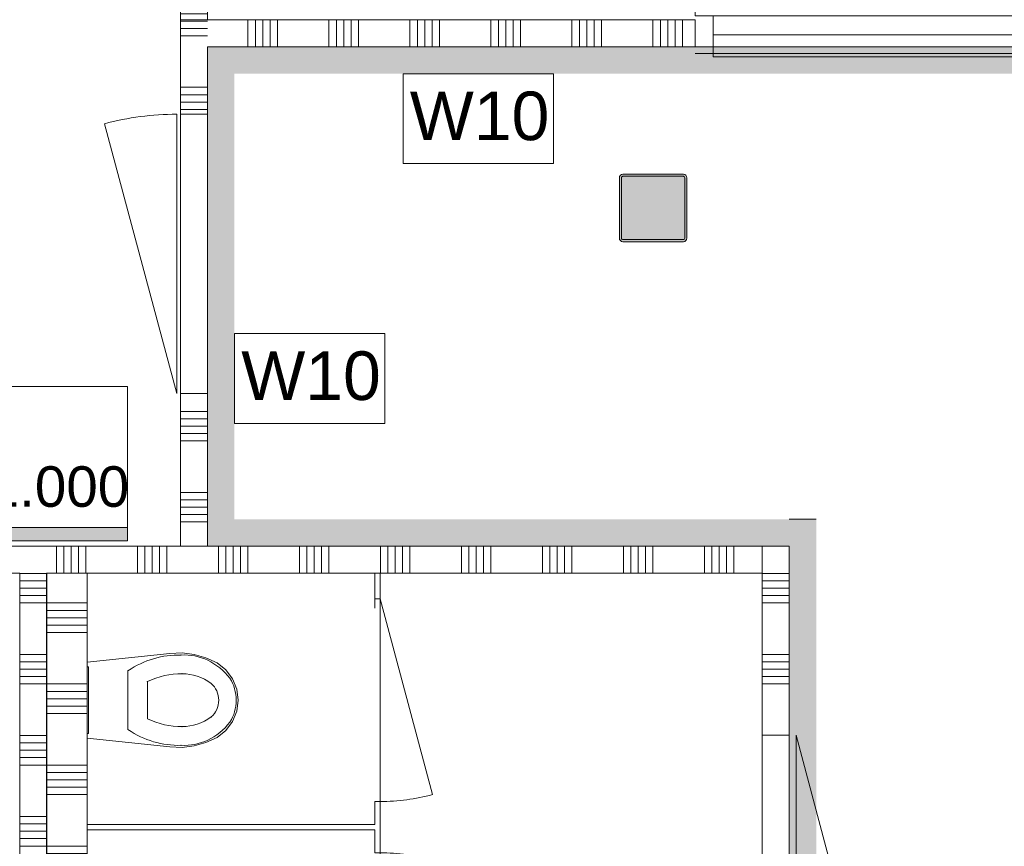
# Model space of a CAD drawing. Header units: millimetres. Extents: x -409 to 257590, y -7786 to 67330.
# Tile 128 of 210: x 6354 to 10001, y 53399 to 56460. Entities that reach past the tile are written whole.
import ezdxf

# ---------------------------------------------------------------- set-up
doc = ezdxf.new("R2010")
doc.units = ezdxf.units.MM
doc.header["$MEASUREMENT"] = 0
for name, color, linetype in [('42 Binnenwandafw', 7, 'Continuous'), ('42 Binnenwandafw Doorsnede-arcering', 7, 'Continuous'), ('Info Wandafwerking aanduiding', 7, 'Continuous'), ('Info Wandafwerking aanduiding Doorsnede-arcering', 7, 'Continuous'), ('New_# trashcan Laagscheidingslijnen', 7, 'Continuous'), ('New_22 NC Binnenwanden', 7, 'Continuous'), ('New_22 NC Binnenwanden Deuren', 7, 'Continuous'), ('New_22 NC Binnenwanden Doorsnede-arcering', 7, 'Continuous'), ('New_22 NC Binnenwanden Laagscheidingslijnen', 7, 'Continuous'), ('New_22 NC Binnenwanden Ramen', 7, 'Continuous'), ('New_72 Vaste Inrichting', 7, 'Continuous'), ('New_72 Vaste Inrichting Deuren', 7, 'Continuous'), ('New_74 Sanitair', 7, 'Continuous'), ('New_Z Ruimtefuncties Zone omranding', 7, 'Continuous'), ('S-COLS-____-OTLN.RVT S', 7, 'Continuous'), ('S-COLS-____-OTLN.RVT S 2D arcering', 7, 'Continuous')]:
    doc.layers.add(name, color=color, linetype=linetype)
doc.styles.add('GENERATED_STYLE_1', font='txt')

# ---------------------------------------------------------------- blocks, each defined once
blk = doc.blocks.new('*X186')
at = {"layer": 'New_22 NC Binnenwanden Doorsnede-arcering', "color": 254, "linetype": 'Continuous', "lineweight": 0, "true_color": 0xe9ebeb}
for p, q in [((6790.3, 54410), (6790.3, 54510)), ((6817.7, 54410), (6817.7, 54510)), ((6845.1, 54410), (6845.1, 54510)), ((6872.6, 54410), (6872.6, 54510)), ((6900, 54410), (6900, 54510)), ((7090.3, 54410), (7090.3, 54510)), ((7117.7, 54410), (7117.7, 54510)), ((7145.1, 54410), (7145.1, 54510)), ((7172.6, 54410), (7172.6, 54510)), ((7200, 54410), (7200, 54510)), ((7390.3, 54410), (7390.3, 54510)), ((7417.7, 54410), (7417.7, 54510)), ((7445.1, 54410), (7445.1, 54510)), ((7472.6, 54410), (7472.6, 54510)), ((7500, 54410), (7500, 54510)), ((7690.3, 54410), (7690.3, 54510)), ((7717.7, 54410), (7717.7, 54510)), ((7745.1, 54410), (7745.1, 54510)), ((7772.6, 54410), (7772.6, 54510)), ((7800, 54410), (7800, 54510)), ((7990.3, 54410), (7990.3, 54510)), ((8017.7, 54410), (8017.7, 54510)), ((8045.1, 54410), (8045.1, 54510)), ((8072.6, 54410), (8072.6, 54510)), ((8100, 54410), (8100, 54510)), ((8290.3, 54410), (8290.3, 54510)), ((8317.7, 54410), (8317.7, 54510)), ((8345.1, 54410), (8345.1, 54510)), ((8372.6, 54410), (8372.6, 54510)), ((8400, 54410), (8400, 54510)), ((8590.3, 54410), (8590.3, 54510)), ((8617.7, 54410), (8617.7, 54510)), ((8645.1, 54410), (8645.1, 54510)), ((8672.6, 54410), (8672.6, 54510)), ((8700, 54410), (8700, 54510)), ((8890.3, 54410), (8890.3, 54510)), ((8917.7, 54410), (8917.7, 54510)), ((8945.1, 54410), (8945.1, 54510)), ((8972.6, 54410), (8972.6, 54510)), ((9000, 54410), (9000, 54510))]:
    blk.add_line(p, q, dxfattribs=at)
blk = doc.blocks.new('*X188')
at = {"layer": 'New_22 NC Binnenwanden Doorsnede-arcering', "color": 254, "linetype": 'Continuous', "lineweight": 0, "true_color": 0xe9ebeb}
for p, q in [((6490.3, 54410), (6490.3, 54510)), ((6517.7, 54410), (6517.7, 54510)), ((6545.1, 54410), (6545.1, 54510)), ((6572.6, 54410), (6572.6, 54510)), ((6600, 54410), (6600, 54510))]:
    blk.add_line(p, q, dxfattribs=at)
blk = doc.blocks.new('Wall_30_2', base_point=(-0.2, 54410))
at = {"layer": 'New_22 NC Binnenwanden', "color": 8, "linetype": 'Continuous', "lineweight": 0, "true_color": 0x778488, "flags": 128}
for points in [[(6354.8, 54510), (-0.2, 54510)], [(9104.8, 54510), (6604.8, 54510)], [(-0.2, 54410), (6354.8, 54410)], [(6604.8, 54410), (9104.8, 54410)]]:
    blk.add_lwpolyline(points, dxfattribs=at)
at = {"layer": 'New_22 NC Binnenwanden Laagscheidingslijnen', "color": 8, "linetype": 'Continuous', "lineweight": 0, "true_color": 0x778488}
for p, q in [((6604.8, 54510), (6454.8, 54510)), ((9104.8, 54410), (9104.8, 54510)), ((6454.8, 54410), (6604.8, 54410))]:
    blk.add_line(p, q, dxfattribs=at)
at = {"layer": 'New_22 NC Binnenwanden', "color": 8, "lineweight": 0, "true_color": 0x778488}
for name in ['*X188', '*X186']:
    blk.add_blockref(name, (0, 0), dxfattribs=at)
blk = doc.blocks.new('*X191')
at = {"layer": 'New_22 NC Binnenwanden Doorsnede-arcering', "color": 254, "linetype": 'Continuous', "lineweight": 0, "true_color": 0xe9ebeb}
for p, q in [((6354.8, 54409.7), (6419.5, 54409.7)), ((6354.8, 54382.3), (6419.5, 54382.3)), ((6419.5, 54409.7), (6454.8, 54409.7)), ((6419.5, 54382.3), (6454.8, 54382.3)), ((6354.8, 54354.9), (6419.5, 54354.9)), ((6419.5, 54354.9), (6454.8, 54354.9)), ((6354.8, 54327.4), (6419.5, 54327.4)), ((6419.5, 54327.4), (6454.8, 54327.4)), ((6354.8, 54300), (6419.5, 54300)), ((6419.5, 54300), (6454.8, 54300)), ((6354.8, 54109.7), (6419.5, 54109.7)), ((6354.8, 54082.3), (6419.5, 54082.3)), ((6419.5, 54109.7), (6454.8, 54109.7)), ((6419.5, 54082.3), (6454.8, 54082.3)), ((6354.8, 54054.9), (6419.5, 54054.9)), ((6419.5, 54054.9), (6454.8, 54054.9)), ((6354.8, 54027.4), (6419.5, 54027.4)), ((6419.5, 54027.4), (6454.8, 54027.4)), ((6354.8, 54000), (6419.5, 54000)), ((6419.5, 54000), (6454.8, 54000)), ((6354.8, 53809.7), (6419.5, 53809.7)), ((6419.5, 53809.7), (6454.8, 53809.7)), ((6354.8, 53782.3), (6419.5, 53782.3)), ((6354.8, 53754.9), (6419.5, 53754.9)), ((6419.5, 53782.3), (6454.8, 53782.3)), ((6419.5, 53754.9), (6454.8, 53754.9)), ((6354.8, 53727.4), (6419.5, 53727.4)), ((6419.5, 53727.4), (6454.8, 53727.4)), ((6354.8, 53700), (6419.5, 53700)), ((6419.5, 53700), (6454.8, 53700)), ((6354.8, 53509.7), (6419.5, 53509.7)), ((6419.5, 53509.7), (6454.8, 53509.7)), ((6354.8, 53482.3), (6419.5, 53482.3)), ((6419.5, 53482.3), (6454.8, 53482.3)), ((6354.8, 53454.9), (6419.5, 53454.9)), ((6354.8, 53427.4), (6419.5, 53427.4)), ((6419.5, 53454.9), (6454.8, 53454.9)), ((6419.5, 53427.4), (6454.8, 53427.4)), ((6354.8, 53400), (6419.5, 53400)), ((6419.5, 53400), (6454.8, 53400)), ((6354.8, 53209.7), (6419.5, 53209.7)), ((6419.5, 53209.7), (6454.8, 53209.7)), ((6354.8, 53182.3), (6419.5, 53182.3)), ((6419.5, 53182.3), (6454.8, 53182.3)), ((6354.8, 53154.9), (6419.5, 53154.9)), ((6419.5, 53154.9), (6454.8, 53154.9)), ((6354.8, 53127.4), (6419.5, 53127.4)), ((6354.8, 53100), (6419.5, 53100)), ((6419.5, 53127.4), (6454.8, 53127.4)), ((6419.5, 53100), (6454.8, 53100)), ((6354.8, 52909.7), (6419.5, 52909.7)), ((6354.8, 52882.3), (6419.5, 52882.3)), ((6419.5, 52909.7), (6454.8, 52909.7)), ((6419.5, 52882.3), (6454.8, 52882.3)), ((6354.8, 52854.9), (6419.5, 52854.9)), ((6419.5, 52854.9), (6454.8, 52854.9)), ((6354.8, 52827.4), (6419.5, 52827.4)), ((6419.5, 52827.4), (6454.8, 52827.4)), ((6354.8, 52800), (6419.5, 52800)), ((6419.5, 52800), (6454.8, 52800)), ((6354.8, 52609.7), (6419.5, 52609.7)), ((6419.5, 52609.7), (6454.8, 52609.7)), ((6354.8, 52582.3), (6419.5, 52582.3)), ((6354.8, 52554.9), (6419.5, 52554.9)), ((6419.5, 52582.3), (6454.8, 52582.3)), ((6419.5, 52554.9), (6454.8, 52554.9)), ((6354.8, 52527.4), (6419.5, 52527.4)), ((6419.5, 52527.4), (6454.8, 52527.4)), ((6354.8, 52500), (6419.5, 52500)), ((6419.5, 52500), (6454.8, 52500)), ((6354.8, 52309.7), (6419.5, 52309.7)), ((6419.5, 52309.7), (6454.8, 52309.7)), ((6354.8, 52282.3), (6419.5, 52282.3)), ((6419.5, 52282.3), (6454.8, 52282.3)), ((6354.8, 52254.9), (6419.5, 52254.9)), ((6354.8, 52227.4), (6419.5, 52227.4)), ((6419.5, 52254.9), (6454.8, 52254.9)), ((6419.5, 52227.4), (6454.8, 52227.4)), ((6354.8, 52200), (6419.5, 52200)), ((6419.5, 52200), (6454.8, 52200)), ((6354.8, 52009.7), (6419.5, 52009.7)), ((6419.5, 52009.7), (6454.8, 52009.7)), ((6354.8, 51982.3), (6419.5, 51982.3)), ((6419.5, 51982.3), (6454.8, 51982.3)), ((6354.8, 51954.9), (6419.5, 51954.9)), ((6419.5, 51954.9), (6454.8, 51954.9)), ((6354.8, 51927.4), (6419.5, 51927.4)), ((6354.8, 51900), (6419.5, 51900)), ((6419.5, 51927.4), (6454.8, 51927.4)), ((6419.5, 51900), (6454.8, 51900)), ((6354.8, 51709.7), (6419.5, 51709.7)), ((6354.8, 51682.3), (6419.5, 51682.3)), ((6419.5, 51709.7), (6454.8, 51709.7)), ((6419.5, 51682.3), (6454.8, 51682.3)), ((6354.8, 51654.9), (6419.5, 51654.9)), ((6419.5, 51654.9), (6454.8, 51654.9)), ((6354.8, 51627.4), (6419.5, 51627.4)), ((6419.5, 51627.4), (6454.8, 51627.4)), ((6354.8, 51600), (6419.5, 51600)), ((6419.5, 51600), (6454.8, 51600)), ((6354.8, 51409.7), (6419.5, 51409.7)), ((6419.5, 51409.7), (6454.8, 51409.7)), ((6354.8, 51382.3), (6419.5, 51382.3)), ((6354.8, 51354.9), (6419.5, 51354.9)), ((6419.5, 51382.3), (6454.8, 51382.3)), ((6419.5, 51354.9), (6454.8, 51354.9)), ((6354.8, 51327.4), (6419.5, 51327.4)), ((6419.5, 51327.4), (6454.8, 51327.4)), ((6354.8, 51300), (6419.5, 51300)), ((6419.5, 51300), (6454.8, 51300)), ((6354.8, 51109.7), (6419.5, 51109.7)), ((6419.5, 51109.7), (6454.8, 51109.7)), ((6354.8, 51082.3), (6419.5, 51082.3)), ((6354.8, 51054.9), (6419.5, 51054.9)), ((6419.5, 51082.3), (6454.8, 51082.3)), ((6419.5, 51054.9), (6454.8, 51054.9)), ((6354.8, 51027.4), (6419.5, 51027.4)), ((6419.5, 51027.4), (6454.8, 51027.4)), ((6354.8, 51000), (6419.5, 51000)), ((6419.5, 51000), (6454.8, 51000)), ((6354.8, 50809.7), (6419.5, 50809.7)), ((6419.5, 50809.7), (6454.8, 50809.7)), ((6354.8, 50782.3), (6419.5, 50782.3)), ((6419.5, 50782.3), (6454.8, 50782.3)), ((6354.8, 50754.9), (6419.5, 50754.9)), ((6354.8, 50727.4), (6419.5, 50727.4)), ((6419.5, 50754.9), (6454.8, 50754.9)), ((6419.5, 50727.4), (6454.8, 50727.4)), ((6354.8, 50700), (6419.5, 50700)), ((6419.5, 50700), (6454.8, 50700))]:
    blk.add_line(p, q, dxfattribs=at)
blk = doc.blocks.new('Wall_31_2', base_point=(6454.8, 50550))
at = {"layer": 'New_22 NC Binnenwanden', "color": 8, "linetype": 'Continuous', "lineweight": 0, "true_color": 0x778488, "flags": 128}
for points in [[(6454.8, 54510), (6354.8, 54510)], [(6354.8, 54410), (6354.8, 50550)], [(6454.8, 50650), (6454.8, 54410)], [(6354.8, 50550), (6454.8, 50550)]]:
    blk.add_lwpolyline(points, dxfattribs=at)
at = {"layer": 'New_22 NC Binnenwanden', "color": 8, "lineweight": 0, "true_color": 0x778488}
blk.add_blockref('*X191', (0, 0), dxfattribs=at)
blk = doc.blocks.new('*X195')
at = {"layer": 'New_22 NC Binnenwanden Doorsnede-arcering', "color": 254, "linetype": 'Continuous', "lineweight": 0, "true_color": 0xe9ebeb}
for p, q in [((9104.8, 52609.7), (9204.8, 52609.7)), ((9104.8, 52582.3), (9204.8, 52582.3)), ((9104.8, 52554.9), (9204.8, 52554.9)), ((9104.8, 52527.4), (9204.8, 52527.4)), ((9104.8, 52500), (9204.8, 52500)), ((9104.8, 52309.7), (9204.8, 52309.7)), ((9104.8, 52282.3), (9204.8, 52282.3)), ((9104.8, 52254.9), (9204.8, 52254.9)), ((9104.8, 52227.4), (9204.8, 52227.4)), ((9104.8, 52200), (9204.8, 52200)), ((9104.8, 52009.7), (9204.8, 52009.7)), ((9104.8, 51982.3), (9204.8, 51982.3)), ((9104.8, 51954.9), (9204.8, 51954.9)), ((9104.8, 51927.4), (9204.8, 51927.4)), ((9104.8, 51900), (9204.8, 51900)), ((9104.8, 51709.7), (9204.8, 51709.7)), ((9104.8, 51682.3), (9204.8, 51682.3)), ((9104.8, 51654.9), (9204.8, 51654.9)), ((9104.8, 51627.4), (9204.8, 51627.4)), ((9104.8, 51600), (9204.8, 51600)), ((9104.8, 51409.7), (9204.8, 51409.7)), ((9104.8, 51382.3), (9204.8, 51382.3)), ((9104.8, 51354.9), (9204.8, 51354.9)), ((9104.8, 51327.4), (9204.8, 51327.4)), ((9104.8, 51300), (9204.8, 51300)), ((9104.8, 51109.7), (9204.8, 51109.7)), ((9104.8, 51082.3), (9204.8, 51082.3)), ((9104.8, 51054.9), (9204.8, 51054.9)), ((9104.8, 51027.4), (9204.8, 51027.4)), ((9104.8, 51000), (9204.8, 51000)), ((9104.8, 50809.7), (9204.8, 50809.7)), ((9104.8, 50782.3), (9204.8, 50782.3)), ((9104.8, 50754.9), (9204.8, 50754.9)), ((9104.8, 50727.4), (9204.8, 50727.4)), ((9104.8, 50700), (9204.8, 50700))]:
    blk.add_line(p, q, dxfattribs=at)
blk = doc.blocks.new('*X196')
at = {"layer": 'New_22 NC Binnenwanden Doorsnede-arcering', "color": 254, "linetype": 'Continuous', "lineweight": 0, "true_color": 0xe9ebeb}
for p, q in [((9104.8, 54409.7), (9204.8, 54409.7)), ((9104.8, 54382.3), (9204.8, 54382.3)), ((9104.8, 54354.9), (9204.8, 54354.9)), ((9104.8, 54327.4), (9204.8, 54327.4)), ((9104.8, 54300), (9204.8, 54300)), ((9104.8, 54109.7), (9204.8, 54109.7)), ((9104.8, 54082.3), (9204.8, 54082.3)), ((9104.8, 54054.9), (9204.8, 54054.9)), ((9104.8, 54027.4), (9204.8, 54027.4)), ((9104.8, 54000), (9204.8, 54000))]:
    blk.add_line(p, q, dxfattribs=at)
blk = doc.blocks.new('D1 22_4')
at = {"layer": 'New_22 NC Binnenwanden Deuren', "color": 1, "linetype": 'Continuous', "lineweight": 0}
for q in [(-481.8, 267.6), (-517, 0)]:
    blk.add_line((517, 0), q, dxfattribs=at)
at = {"layer": 'New_22 NC Binnenwanden Deuren', "color": 7, "linetype": 'Continuous', "lineweight": 0}
for p, q in [((-517, -25), (-517, -125)), ((-517, -25), (-517, -125)), ((517, -25), (517, -125)), ((517, -25), (517, -125))]:
    blk.add_line(p, q, dxfattribs=at)
at = {"layer": 'New_22 NC Binnenwanden Deuren', "color": 1, "linetype": 'Continuous', "lineweight": 0}
blk.add_arc((517, 0), 1034, 165, 180, dxfattribs=at)
blk = doc.blocks.new('Wall_32_2', base_point=(9104.8, 54410))
at = {"layer": 'New_22 NC Binnenwanden', "color": 8, "linetype": 'Continuous', "lineweight": 0, "true_color": 0x778488}
for p, q in [((9204.8, 53810), (9104.8, 53810)), ((9204.8, 52776), (9104.8, 52776))]:
    blk.add_line(p, q, dxfattribs=at)
at = {"layer": 'New_22 NC Binnenwanden', "color": 8, "linetype": 'Continuous', "lineweight": 0, "true_color": 0x778488, "flags": 128}
for points in [[(9204.8, 54510), (9104.8, 54510)], [(9204.8, 53810), (9204.8, 54510)], [(9104.8, 54410), (9104.8, 53810)], [(9104.8, 52776), (9104.8, 50650)], [(9204.8, 50550), (9204.8, 52776)], [(9204.8, 50550), (9104.8, 50550)]]:
    blk.add_lwpolyline(points, dxfattribs=at)
at = {"layer": 'New_22 NC Binnenwanden Laagscheidingslijnen', "color": 8, "linetype": 'Continuous', "lineweight": 0, "true_color": 0x778488}
blk.add_line((9104.8, 54410), (9104.8, 54510), dxfattribs=at)
at = {"layer": 'New_22 NC Binnenwanden', "color": 8, "lineweight": 0, "true_color": 0x778488}
for name in ['*X196', '*X195']:
    blk.add_blockref(name, (0, 0), dxfattribs=at)
at = {"layer": 'New_22 NC Binnenwanden Deuren', "color": 1, "linetype": 'Continuous', "lineweight": 0, "xscale": -1, "zscale": 1000, "rotation": 270}
blk.add_blockref('D1 22_4', (9229.8, 53293), dxfattribs=at)
blk = doc.blocks.new('D1 22_6')
at = {"layer": 'New_72 Vaste Inrichting Deuren', "color": 1, "linetype": 'Continuous', "lineweight": 0}
for q in [(-349.4, 194.1), (-375, 0)]:
    blk.add_line((375, 0), q, dxfattribs=at)
at = {"layer": 'New_72 Vaste Inrichting Deuren', "color": 9, "linetype": 'Continuous', "lineweight": 0}
for p, q in [((-375, -0.1), (-375, -20)), ((375, -0.1), (375, -20))]:
    blk.add_line(p, q, dxfattribs=at)
at = {"layer": 'New_72 Vaste Inrichting Deuren', "color": 1, "linetype": 'Continuous', "lineweight": 0}
blk.add_arc((375, 0), 750, 165, 180, dxfattribs=at)
blk = doc.blocks.new('Wall_63_2', base_point=(7679.8, 54410))
at = {"layer": 'New_# trashcan Laagscheidingslijnen', "color": 9, "linetype": 'Continuous', "lineweight": 0}
for p, q in [((7669.8, 54380.2), (7669.8, 54280.2)), ((7689.8, 54280.2), (7689.8, 54380.2)), ((7669.8, 50772.8), (7669.8, 50672.8)), ((7689.8, 50672.8), (7689.8, 50772.8))]:
    blk.add_line(p, q, dxfattribs=at)
at = {"layer": 'New_72 Vaste Inrichting', "color": 9, "linetype": 'Continuous', "lineweight": 0}
for p, q in [((7689.7, 54315), (7669.8, 54315)), ((7689.7, 53565), (7669.8, 53565)), ((7689.7, 53375), (7669.8, 53375)), ((7689.7, 52625), (7669.8, 52625)), ((7689.7, 52435), (7669.8, 52435)), ((7689.7, 51685), (7669.8, 51685)), ((7689.7, 51495), (7669.8, 51495)), ((7689.7, 50745), (7669.8, 50745))]:
    blk.add_line(p, q, dxfattribs=at)
at = {"layer": 'New_72 Vaste Inrichting', "color": 9, "linetype": 'Continuous', "lineweight": 0, "flags": 128}
for points in [[(7669.8, 54410), (7669.8, 54380.2)], [(7689.8, 54410), (7669.8, 54410)], [(7689.8, 54380.2), (7689.8, 54410)], [(7669.8, 53565), (7669.8, 53480)], [(7689.8, 53375), (7689.8, 53565)], [(7669.8, 53460), (7669.8, 53375)], [(7669.8, 52625), (7669.8, 52540)], [(7689.8, 52435), (7689.8, 52625)], [(7669.8, 52520), (7669.8, 52435)], [(7669.8, 51685), (7669.8, 51600)], [(7689.8, 51495), (7689.8, 51685)], [(7669.8, 51580), (7669.8, 51495)], [(7669.8, 50672.8), (7669.8, 50650)], [(7689.8, 50650), (7689.8, 50672.8)], [(7669.8, 50650), (7689.8, 50650)]]:
    blk.add_lwpolyline(points, dxfattribs=at)
at = {"layer": 'New_72 Vaste Inrichting Deuren', "color": 1, "linetype": 'Continuous', "lineweight": 0, "xscale": -1, "zscale": 1000, "rotation": 270}
blk.add_blockref('D1 22_6', (7689.8, 53940), dxfattribs=at)
at = {"layer": 'New_72 Vaste Inrichting Deuren', "color": 1, "linetype": 'Continuous', "lineweight": 0, "zscale": 1000, "rotation": 270}
for p in [(7689.8, 53000), (7689.8, 52060), (7689.8, 51120)]:
    blk.add_blockref('D1 22_6', p, dxfattribs=at)
blk = doc.blocks.new('*X323')
at = {"layer": 'New_22 NC Binnenwanden Doorsnede-arcering', "color": 254, "linetype": 'Continuous', "lineweight": 0, "true_color": 0xe9ebeb}
for p, q in [((6604.8, 54300), (6454.8, 54300)), ((6604.8, 54272.6), (6454.8, 54272.6)), ((6604.8, 54245.1), (6454.8, 54245.1)), ((6604.8, 54217.7), (6454.8, 54217.7)), ((6604.8, 54190.3), (6454.8, 54190.3)), ((6604.8, 54000), (6454.8, 54000)), ((6604.8, 53972.6), (6454.8, 53972.6)), ((6604.8, 53945.1), (6454.8, 53945.1)), ((6604.8, 53917.7), (6454.8, 53917.7)), ((6604.8, 53890.3), (6454.8, 53890.3)), ((6604.8, 53700), (6454.8, 53700)), ((6604.8, 53672.6), (6454.8, 53672.6)), ((6604.8, 53645.1), (6454.8, 53645.1)), ((6604.8, 53617.7), (6454.8, 53617.7)), ((6604.8, 53590.3), (6454.8, 53590.3)), ((6604.8, 53400), (6454.8, 53400)), ((6604.8, 53372.6), (6454.8, 53372.6)), ((6604.8, 53345.1), (6454.8, 53345.1)), ((6604.8, 53317.7), (6454.8, 53317.7)), ((6604.8, 53290.3), (6454.8, 53290.3)), ((6604.8, 53100), (6454.8, 53100)), ((6604.8, 53072.6), (6454.8, 53072.6)), ((6604.8, 53045.1), (6454.8, 53045.1)), ((6604.8, 53017.7), (6454.8, 53017.7)), ((6604.8, 52990.3), (6454.8, 52990.3)), ((6604.8, 52800), (6454.8, 52800)), ((6604.8, 52772.6), (6454.8, 52772.6)), ((6604.8, 52745.1), (6454.8, 52745.1)), ((6604.8, 52717.7), (6454.8, 52717.7)), ((6604.8, 52690.3), (6454.8, 52690.3)), ((6604.8, 52500), (6454.8, 52500)), ((6604.8, 52472.6), (6454.8, 52472.6)), ((6604.8, 52445.1), (6454.8, 52445.1)), ((6604.8, 52417.7), (6454.8, 52417.7)), ((6604.8, 52390.3), (6454.8, 52390.3)), ((6604.8, 52200), (6454.8, 52200)), ((6604.8, 52172.6), (6454.8, 52172.6)), ((6604.8, 52145.1), (6454.8, 52145.1)), ((6604.8, 52117.7), (6454.8, 52117.7)), ((6604.8, 52090.3), (6454.8, 52090.3)), ((6604.8, 51900), (6454.8, 51900)), ((6604.8, 51872.6), (6454.8, 51872.6)), ((6604.8, 51845.1), (6454.8, 51845.1)), ((6604.8, 51817.7), (6454.8, 51817.7)), ((6604.8, 51790.3), (6454.8, 51790.3)), ((6604.8, 51600), (6454.8, 51600)), ((6604.8, 51572.6), (6454.8, 51572.6)), ((6604.8, 51545.1), (6454.8, 51545.1)), ((6604.8, 51517.7), (6454.8, 51517.7)), ((6604.8, 51490.3), (6454.8, 51490.3)), ((6604.8, 51300), (6454.8, 51300)), ((6604.8, 51272.6), (6454.8, 51272.6)), ((6604.8, 51245.1), (6454.8, 51245.1)), ((6604.8, 51217.7), (6454.8, 51217.7)), ((6604.8, 51190.3), (6454.8, 51190.3)), ((6604.8, 51000), (6454.8, 51000)), ((6604.8, 50972.6), (6454.8, 50972.6)), ((6604.8, 50945.1), (6454.8, 50945.1)), ((6604.8, 50917.7), (6454.8, 50917.7)), ((6604.8, 50890.3), (6454.8, 50890.3)), ((6604.8, 50700), (6454.8, 50700)), ((6604.8, 50672.6), (6454.8, 50672.6))]:
    blk.add_line(p, q, dxfattribs=at)
blk = doc.blocks.new('Wall_64_2', base_point=(6604.8, 50550))
at = {"layer": 'New_22 NC Binnenwanden', "color": 8, "linetype": 'Continuous', "lineweight": 0, "true_color": 0x778488, "flags": 128}
for points in [[(6604.8, 54510), (6454.8, 54510)], [(6454.8, 54410), (6454.8, 50650)], [(6604.8, 50650), (6604.8, 54410)], [(6454.8, 50650), (6604.8, 50650)]]:
    blk.add_lwpolyline(points, dxfattribs=at)
at = {"layer": 'New_22 NC Binnenwanden Laagscheidingslijnen', "color": 8, "linetype": 'Continuous', "lineweight": 0, "true_color": 0x778488}
for p, q in [((6604.8, 54510), (6454.8, 54510)), ((6454.8, 54410), (6604.8, 54410))]:
    blk.add_line(p, q, dxfattribs=at)
at = {"layer": 'New_22 NC Binnenwanden', "color": 8, "lineweight": 0, "true_color": 0x778488}
blk.add_blockref('*X323', (0, 0), dxfattribs=at)
blk = doc.blocks.new('Wall_123_2', base_point=(7679.8, 53470))
at = {"layer": 'New_72 Vaste Inrichting', "color": 9, "linetype": 'Continuous', "lineweight": 0, "flags": 128}
for points in [[(7669.8, 53480), (6604.8, 53480)], [(6604.8, 53480), (6604.8, 53460)], [(6604.8, 53460), (7669.8, 53460)]]:
    blk.add_lwpolyline(points, dxfattribs=at)
blk = doc.blocks.new('*X643')
at = {"layer": 'New_22 NC Binnenwanden Doorsnede-arcering', "color": 254, "linetype": 'Continuous', "lineweight": 0, "true_color": 0xe9ebeb}
for p, q in [((6950, 55009.7), (7050, 55009.7)), ((6950, 54982.3), (7050, 54982.3)), ((6950, 54954.9), (7050, 54954.9)), ((6950, 54927.4), (7050, 54927.4)), ((6950, 54900), (7050, 54900)), ((6950, 54709.7), (7050, 54709.7)), ((6950, 54682.3), (7050, 54682.3)), ((6950, 54654.9), (7050, 54654.9)), ((6950, 54627.4), (7050, 54627.4)), ((6950, 54600), (7050, 54600))]:
    blk.add_line(p, q, dxfattribs=at)
blk = doc.blocks.new('*X644')
at = {"layer": 'New_22 NC Binnenwanden Doorsnede-arcering', "color": 254, "linetype": 'Continuous', "lineweight": 0, "true_color": 0xe9ebeb}
for p, q in [((6950, 56209.7), (7050, 56209.7)), ((6950, 56182.3), (7050, 56182.3)), ((6950, 56154.9), (7050, 56154.9)), ((6950, 56127.4), (7050, 56127.4))]:
    blk.add_line(p, q, dxfattribs=at)
blk = doc.blocks.new('*X645')
at = {"layer": 'New_22 NC Binnenwanden Doorsnede-arcering', "color": 254, "linetype": 'Continuous', "lineweight": 0, "true_color": 0xe9ebeb}
for p, q in [((6950, 56454.9), (6955.1, 56454.9)), ((6950, 56427.4), (6982.6, 56427.4)), ((6950, 56400), (7010, 56400))]:
    blk.add_line(p, q, dxfattribs=at)
blk = doc.blocks.new('D1 22_7')
at = {"layer": 'New_22 NC Binnenwanden Deuren', "color": 1, "linetype": 'Continuous', "lineweight": 0}
for q in [(-481.8, 267.6), (-517, 0)]:
    blk.add_line((517, 0), q, dxfattribs=at)
at = {"layer": 'New_22 NC Binnenwanden Deuren', "color": 7, "linetype": 'Continuous', "lineweight": 0}
for p, q in [((-517, -114), (-517, -14)), ((-517, -114), (-517, -14)), ((517, -114), (517, -14)), ((517, -114), (517, -14))]:
    blk.add_line(p, q, dxfattribs=at)
at = {"layer": 'New_22 NC Binnenwanden Deuren', "color": 1, "linetype": 'Continuous', "lineweight": 0}
blk.add_arc((517, 0), 1034, 165, 180, dxfattribs=at)
blk = doc.blocks.new('*X647')
at = {"layer": 'New_22 NC Binnenwanden Doorsnede-arcering', "color": 254, "linetype": 'Continuous', "lineweight": 0, "true_color": 0xe9ebeb}
for p, q in [((6955.1, 56454.9), (7050, 56454.9)), ((6982.6, 56427.4), (7050, 56427.4)), ((7010, 56400), (7050, 56400))]:
    blk.add_line(p, q, dxfattribs=at)
blk = doc.blocks.new('Wall_140_2', base_point=(7050, 56360))
at = {"layer": 'New_22 NC Binnenwanden', "color": 8, "linetype": 'Continuous', "lineweight": 0, "true_color": 0x778488}
for p, q in [((7050, 56110), (6950, 56110)), ((7050, 55076), (6950, 55076))]:
    blk.add_line(p, q, dxfattribs=at)
at = {"layer": 'New_22 NC Binnenwanden', "color": 8, "linetype": 'Continuous', "lineweight": 0, "true_color": 0x778488, "flags": 128}
for points in [[(6950, 56460), (6950, 56110)], [(6950, 56460), (7050, 56460)], [(7050, 56110), (7050, 56360)], [(6950, 55076), (6950, 54510)], [(7050, 54510), (7050, 55076)], [(7050, 54510), (6950, 54510)]]:
    blk.add_lwpolyline(points, dxfattribs=at)
at = {"layer": 'New_22 NC Binnenwanden', "color": 8, "lineweight": 0, "true_color": 0x778488}
for name in ['*X645', '*X647', '*X644', '*X643']:
    blk.add_blockref(name, (0, 0), dxfattribs=at)
at = {"layer": 'New_22 NC Binnenwanden Deuren', "color": 1, "linetype": 'Continuous', "lineweight": 0, "xscale": -0.9999999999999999, "zscale": 1000, "rotation": 89.99997765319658}
blk.add_blockref('D1 22_7', (6936, 55593), dxfattribs=at)
blk = doc.blocks.new('*X715')
at = {"layer": 'New_22 NC Binnenwanden Doorsnede-arcering', "color": 254, "linetype": 'Continuous', "lineweight": 0, "true_color": 0xe9ebeb}
for p, q in [((6950, 60600), (7050, 60600)), ((6950, 60409.7), (7050, 60409.7)), ((6950, 60382.3), (7050, 60382.3)), ((6950, 60354.9), (7050, 60354.9)), ((6950, 60327.4), (7050, 60327.4)), ((6950, 60300), (7050, 60300)), ((6950, 60109.7), (7050, 60109.7)), ((6950, 60082.3), (7050, 60082.3)), ((6950, 60054.9), (7050, 60054.9)), ((6950, 60027.4), (7050, 60027.4)), ((6950, 60000), (7050, 60000)), ((6950, 59809.7), (7050, 59809.7)), ((6950, 59782.3), (7050, 59782.3)), ((6950, 59754.9), (7050, 59754.9)), ((6950, 59727.4), (7050, 59727.4)), ((6950, 59700), (7050, 59700)), ((6950, 59509.7), (7050, 59509.7)), ((6950, 59482.3), (7050, 59482.3)), ((6950, 59454.9), (7050, 59454.9)), ((6950, 59427.4), (7050, 59427.4)), ((6950, 59400), (7050, 59400)), ((6950, 59209.7), (7050, 59209.7)), ((6950, 59182.3), (7050, 59182.3)), ((6950, 59154.9), (7050, 59154.9)), ((6950, 59127.4), (7050, 59127.4)), ((6950, 59100), (7050, 59100)), ((6950, 58909.7), (7050, 58909.7)), ((6950, 58882.3), (7050, 58882.3)), ((6950, 58854.9), (7050, 58854.9)), ((6950, 58827.4), (7050, 58827.4)), ((6950, 58800), (7050, 58800)), ((6950, 58609.7), (7050, 58609.7)), ((6950, 58582.3), (7050, 58582.3)), ((6950, 58554.9), (7050, 58554.9)), ((6950, 58527.4), (7050, 58527.4)), ((6950, 58500), (7050, 58500)), ((6950, 58309.7), (7050, 58309.7)), ((6950, 58282.3), (7050, 58282.3)), ((6950, 58254.9), (7050, 58254.9)), ((6950, 58227.4), (7050, 58227.4)), ((6950, 58200), (7050, 58200)), ((6950, 58009.7), (7050, 58009.7)), ((6950, 57982.3), (7050, 57982.3)), ((6950, 57954.9), (7050, 57954.9)), ((6950, 57927.4), (7050, 57927.4)), ((6950, 57900), (7050, 57900)), ((6950, 57709.7), (7050, 57709.7)), ((6950, 57682.3), (7050, 57682.3)), ((6950, 57654.9), (7050, 57654.9)), ((6950, 57627.4), (7050, 57627.4)), ((6950, 57600), (7050, 57600)), ((6950, 57409.7), (7050, 57409.7)), ((6950, 57382.3), (7050, 57382.3)), ((6950, 57354.9), (7050, 57354.9)), ((6950, 57327.4), (7050, 57327.4)), ((6950, 57300), (7050, 57300)), ((6950, 57109.7), (7050, 57109.7)), ((6950, 57082.3), (7050, 57082.3)), ((6950, 57054.9), (7050, 57054.9)), ((6950, 57027.4), (7050, 57027.4)), ((6950, 57000), (7050, 57000)), ((6950, 56809.7), (7050, 56809.7)), ((6950, 56782.3), (7050, 56782.3)), ((6950, 56754.9), (7050, 56754.9)), ((6950, 56727.4), (7050, 56727.4)), ((6950, 56700), (7050, 56700)), ((6950, 56509.7), (7050, 56509.7)), ((6950, 56482.3), (7050, 56482.3))]:
    blk.add_line(p, q, dxfattribs=at)
blk = doc.blocks.new('Wall_155_2', base_point=(7050, 60610))
at = {"layer": 'New_22 NC Binnenwanden', "color": 8, "linetype": 'Continuous', "lineweight": 0, "true_color": 0x778488, "flags": 128}
for points in [[(6950, 60610), (6950, 56460)], [(7050, 60610), (6950, 60610)], [(7050, 56460), (7050, 60510)], [(7050, 56460), (6950, 56460)]]:
    blk.add_lwpolyline(points, dxfattribs=at)
at = {"layer": 'New_22 NC Binnenwanden', "color": 8, "lineweight": 0, "true_color": 0x778488}
blk.add_blockref('*X715', (0, 0), dxfattribs=at)
blk = doc.blocks.new('*X717')
at = {"layer": 'New_22 NC Binnenwanden Doorsnede-arcering', "color": 254, "linetype": 'Continuous', "lineweight": 0, "true_color": 0xe9ebeb}
for p, q in [((7200, 56460), (7200, 56360)), ((7227.4, 56460), (7227.4, 56360)), ((7254.9, 56460), (7254.9, 56360)), ((7282.3, 56460), (7282.3, 56360)), ((7309.7, 56460), (7309.7, 56360)), ((7500, 56460), (7500, 56360)), ((7527.4, 56460), (7527.4, 56360)), ((7554.9, 56460), (7554.9, 56360)), ((7582.3, 56460), (7582.3, 56360)), ((7609.7, 56460), (7609.7, 56360)), ((7800, 56460), (7800, 56360)), ((7827.4, 56460), (7827.4, 56360)), ((7854.9, 56460), (7854.9, 56360)), ((7882.3, 56460), (7882.3, 56360)), ((7909.7, 56460), (7909.7, 56360)), ((8100, 56460), (8100, 56360)), ((8127.4, 56460), (8127.4, 56360)), ((8154.9, 56460), (8154.9, 56360)), ((8182.3, 56460), (8182.3, 56360)), ((8209.7, 56460), (8209.7, 56360)), ((8400, 56460), (8400, 56360)), ((8427.4, 56460), (8427.4, 56360)), ((8454.9, 56460), (8454.9, 56360)), ((8482.3, 56460), (8482.3, 56360)), ((8509.7, 56460), (8509.7, 56360)), ((8700, 56460), (8700, 56360)), ((8727.4, 56460), (8727.4, 56360)), ((8754.9, 56460), (8754.9, 56360)), ((8782.3, 56460), (8782.3, 56360)), ((8809.7, 56460), (8809.7, 56360))]:
    blk.add_line(p, q, dxfattribs=at)
blk = doc.blocks.new('#Pui inbouwgarderobe 01')
at = {"layer": 'New_22 NC Binnenwanden Ramen', "color": 9, "linetype": 'Continuous', "lineweight": 0}
for p, q in [((-1600, 0), (-1600, -392)), ((-1533, 0), (-1600, 0)), ((1533, 0), (-1533, 0)), ((1600, 0), (1533, 0)), ((1600, -392), (1600, 0)), ((-1600, -392), (-1533, -392)), ((-1533, -392), (-1533, -513)), ((-1533, -392), (1533, -392)), ((1533, -513), (1533, -392)), ((1533, -392), (1600, -392)), ((-1533, -513), (-1533, -543)), ((1533, -531), (-1533, -531)), ((-1533, -543), (-1515, -543)), ((-1515, -543), (1515, -543)), ((1515, -543), (1533, -543)), ((1533, -543), (1533, -513))]:
    blk.add_line(p, q, dxfattribs=at)
at = {"layer": 'New_22 NC Binnenwanden Ramen', "color": 1, "linetype": 'Continuous', "lineweight": 0}
for p, q in [((1533, -462), (-1533, -462)), ((-1533, -513), (-1533, -543)), ((-1533, -543), (-1533, -513)), ((-1533, -513), (-1533, -543)), ((-1533, -543), (-1533, -513)), ((-1533, -513), (-1533, -543)), ((-1533, -543), (-1533, -513)), ((-1533, -543), (-1515, -543)), ((-1515, -543), (-1533, -543)), ((1515, -543), (1533, -543)), ((1533, -543), (1515, -543)), ((1533, -543), (1533, -513)), ((1533, -513), (1533, -543)), ((1533, -543), (1533, -513))]:
    blk.add_line(p, q, dxfattribs=at)
blk = doc.blocks.new('Rnx verticaal 22')
at = {"layer": 'New_22 NC Binnenwanden Ramen', "color": 1, "linetype": 'Continuous', "lineweight": 0}
for p, q in [((-1600, 0), (-1533, 0)), ((-1533, 0), (-1533, -139)), ((-1533, 0), (1533, 0)), ((1533, -139), (1533, 0)), ((1533, 0), (1600, 0)), ((-1533, -139), (-1600, -139)), ((1533, -139), (-1533, -139)), ((1600, -139), (1533, -139))]:
    blk.add_line(p, q, dxfattribs=at)
at = {"layer": 'New_22 NC Binnenwanden Ramen', "color": 7, "linetype": 'Continuous', "lineweight": 0}
for p, q in [((-1600, -25), (-1600, -125)), ((-1600, -25), (-1600, -125)), ((1600, -25), (1600, -125)), ((1600, -25), (1600, -125))]:
    blk.add_line(p, q, dxfattribs=at)
blk = doc.blocks.new('Wall_156_2', base_point=(7050, 56360))
at = {"layer": 'New_22 NC Binnenwanden', "color": 8, "linetype": 'Continuous', "lineweight": 0, "true_color": 0x778488, "flags": 128}
for points in [[(8856, 56460), (7050, 56460)], [(7050, 56360), (8856, 56360)]]:
    blk.add_lwpolyline(points, dxfattribs=at)
at = {"layer": 'New_22 NC Binnenwanden', "color": 8, "lineweight": 0, "true_color": 0x778488}
blk.add_blockref('*X717', (0, 0), dxfattribs=at)
at = {"layer": 'New_22 NC Binnenwanden Ramen', "color": 1, "linetype": 'Continuous', "lineweight": 0, "xscale": 1.00000000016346, "zscale": 1000}
blk.add_blockref('#Pui inbouwgarderobe 01', (10456, 56866), dxfattribs=at)
at = {"layer": 'New_22 NC Binnenwanden Ramen', "color": 1, "linetype": 'Continuous', "lineweight": 0, "xscale": -1, "zscale": 1000, "rotation": 180.0000012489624}
blk.add_blockref('Rnx verticaal 22', (10456, 56335), dxfattribs=at)
blk = doc.blocks.new('Wall_374_2', base_point=(9204.1, 50550))
at = {"layer": 'Info Wandafwerking aanduiding Doorsnede-arcering', "linetype": 'Continuous', "lineweight": 0}
for points in [[(9204.8, 54510), (9304.8, 54510), (9304.8, 54610)], [(9204.8, 54510), (9304.8, 54610), (9204.8, 54610)], [(9204.1, 50550), (9304.1, 50550), (9304.8, 54510), (9204.8, 54510)]]:
    blk.add_hatch(color=1, dxfattribs=at).paths.add_polyline_path(points)
at = {"layer": 'Info Wandafwerking aanduiding', "color": 9, "linetype": 'Continuous', "lineweight": 0, "flags": 128}
blk.add_lwpolyline([(9304.8, 54610), (9204.8, 54610)], dxfattribs=at)
blk = doc.blocks.new('Wall_375_2', base_point=(9204.8, 54510))
at = {"layer": 'Info Wandafwerking aanduiding Doorsnede-arcering', "linetype": 'Continuous', "lineweight": 0}
for points in [[(7150, 54610), (7050, 54510), (7150, 54510)], [(7050, 54510), (7150, 54610), (7050, 54610)], [(7150, 54510), (9204.8, 54510), (9204.8, 54610), (7150, 54610)]]:
    blk.add_hatch(color=1, dxfattribs=at).paths.add_polyline_path(points)
at = {"layer": 'Info Wandafwerking aanduiding', "color": 9, "linetype": 'Continuous', "lineweight": 0, "flags": 128}
blk.add_lwpolyline([(7050, 54510), (7050, 54610)], dxfattribs=at)
blk = doc.blocks.new('Wall_376_2', base_point=(7050, 54510))
at = {"layer": 'Info Wandafwerking aanduiding Doorsnede-arcering', "linetype": 'Continuous', "lineweight": 0}
for points in [[(7050, 56260), (7150, 56260), (7050, 56360)], [(7050, 56360), (7150, 56260), (7150, 56360)], [(7050, 56260), (7050, 54610), (7150, 54610), (7150, 56260)]]:
    blk.add_hatch(color=1, dxfattribs=at).paths.add_polyline_path(points)
at = {"layer": 'Info Wandafwerking aanduiding', "color": 9, "linetype": 'Continuous', "lineweight": 0, "flags": 128}
blk.add_lwpolyline([(7050, 56360), (7150, 56360)], dxfattribs=at)
blk = doc.blocks.new('Wall_377_2', base_point=(7050, 56360))
at = {"layer": 'Info Wandafwerking aanduiding Doorsnede-arcering', "linetype": 'Continuous', "lineweight": 0}
blk.add_hatch(color=1, dxfattribs=at).paths.add_polyline_path([(19350.7, 56360), (7150, 56360), (7150, 56260), (19350.7, 56260)])
blk = doc.blocks.new('Wall_406_2', base_point=(5754.1, 54510.1))
at = {"layer": '42 Binnenwandafw Doorsnede-arcering', "linetype": 'Continuous', "lineweight": 0, "true_color": 0x934451}
blk.add_hatch(color=15, dxfattribs=at).paths.add_polyline_path([(5754.1, 54530.1), (6754, 54530.1), (6754, 54580.1), (5754.1, 54580.1)])
at = {"layer": '42 Binnenwandafw', "color": 15, "linetype": 'Continuous', "lineweight": 0, "true_color": 0x934451, "flags": 128}
for points in [[(6754, 54580.1), (5754.1, 54580.1)], [(5754.1, 54580.1), (5754.1, 54530.1)], [(6754, 54530.1), (6754, 54580.1)], [(5754.1, 54530.1), (6754, 54530.1)]]:
    blk.add_lwpolyline(points, dxfattribs=at)
blk = doc.blocks.new('Toilet 22')
at = {"layer": 'New_74 Sanitair', "color": 1, "linetype": 'Continuous', "lineweight": 0}
for p, q in [((-141, 0), (-173.3, -306.6)), ((141, 0), (-141, 0)), ((123, 0), (-123, 0)), ((-123, 0), (-123, -5)), ((123, -5), (123, 0)), ((173.3, -306.6), (141, 0)), ((-123, -5), (123, -5)), ((0, -151.4), (-108.9, -151.4)), ((108.9, -151.4), (0, -151.4)), ((0, -223.6), (-68.8, -223.6)), ((68.8, -223.6), (0, -223.6)), ((-173.3, -306.6), (-174.9, -351.8)), ((174.9, -351.8), (173.3, -306.6)), ((-174.9, -351.8), (-169.4, -396.7)), ((169.4, -396.7), (174.9, -351.8)), ((-169.4, -396.7), (-157, -440.3)), ((157, -440.3), (169.4, -396.7)), ((-157, -440.3), (-138, -481.3)), ((62.1, -459.7), (62.1, -459.7)), ((138, -481.3), (157, -440.3)), ((-138, -481.3), (-112.4, -513.9)), ((0, -487.5), (0, -487.5)), ((112.4, -513.9), (138, -481.3)), ((-112.4, -513.9), (-79.4, -538.8)), ((-79.4, -538.8), (-41, -554.6)), ((41, -554.6), (79.4, -538.8)), ((79.4, -538.8), (112.4, -513.9)), ((81.1, -529), (81.1, -529)), ((-41, -554.6), (0, -560)), ((0, -552.4), (0, -552.4)), ((0, -560), (41, -554.6))]:
    blk.add_line(p, q, dxfattribs=at)
for centre, major_axis, start_param, end_param in [((258.1, -339.4), (425.3, 0), 2.612188, 3.165208), ((-258.1, -339.4), (425.3, 0), 6.259569, 6.81259), ((264.5, -347.9), (362.2, 0), 2.738768, 3.154495), ((-264.5, -347.9), (362.2, 0), 6.270283, 6.68601), ((89.5, -360.8), (256.9, 0), 3.085861, 3.98645), ((134.9, -351.4), (232.6, 0), 3.144841, 3.702507), ((-134.9, -351.4), (232.6, 0), 5.722271, 6.279937), ((-89.5, -360.8), (256.9, 0), 5.438328, 6.338917), ((0.8, -419), (78.2, 0), 3.778693, 4.701998), ((-0.8, -419), (78.2, 0), 4.72278, 5.646085), ((0.8, -431.2), (138.5, 0), 4.079884, 4.706528), ((-0.8, -431.2), (138.5, 0), 4.71825, 5.344894)]:
    blk.add_ellipse(centre, major_axis=major_axis, ratio=0.875546, start_param=start_param, end_param=end_param, dxfattribs=at)
for p in [(108.9, -151.4), (68.8, -223.6), (-167, -348.2), (-97.7, -352), (97.7, -352), (167, -348.2), (-62.1, -459.7), (-81.1, -529)]:
    blk.add_point(p, dxfattribs=at)
blk = doc.blocks.new('Column 333[16]_2', base_point=(0.5, 3))
at = {"layer": 'S-COLS-____-OTLN.RVT S 2D arcering', "linetype": 'Continuous', "lineweight": 0, "true_color": 0x778488}
h = blk.add_hatch(color=8, dxfattribs=at)
h.paths.add_polyline_path([(8575.5, 55651), (8576.5, 55646), (8579.3, 55641.8), (8583.5, 55638.9), (8588.5, 55638), (8812.5, 55638), (8817.5, 55638.9), (8821.7, 55641.8), (8824.5, 55646), (8825.5, 55651), (8825.5, 55875), (8824.5, 55879.9), (8821.7, 55884.1), (8817.5, 55887), (8812.5, 55888), (8588.5, 55888), (8583.5, 55887), (8579.3, 55884.1), (8576.5, 55879.9), (8575.5, 55875)])
h.paths.add_polyline_path([(8812.5, 55646), (8588.5, 55646), (8586.6, 55646.3), (8585, 55647.4), (8583.9, 55649), (8583.5, 55651), (8583.5, 55875), (8583.9, 55876.9), (8585, 55878.5), (8586.6, 55879.6), (8588.5, 55880), (8812.5, 55880), (8814.4, 55879.6), (8816.1, 55878.5), (8817.1, 55876.9), (8817.5, 55875), (8817.5, 55651), (8817.1, 55649), (8816.1, 55647.4), (8814.4, 55646.3)], flags=0)
blk.add_hatch(color=8, dxfattribs=at).paths.add_polyline_path([(8812.5, 55880), (8588.5, 55880), (8586.6, 55879.6), (8585, 55878.5), (8583.9, 55876.9), (8583.5, 55875), (8583.5, 55651), (8583.9, 55649), (8585, 55647.4), (8586.6, 55646.3), (8588.5, 55646), (8812.5, 55646), (8814.4, 55646.3), (8816.1, 55647.4), (8817.1, 55649), (8817.5, 55651), (8817.5, 55875), (8817.1, 55876.9), (8816.1, 55878.5), (8814.4, 55879.6)])
at = {"layer": 'S-COLS-____-OTLN.RVT S', "color": 1, "linetype": 'Continuous', "lineweight": 0}
for p, q in [((8576.5, 55879.9), (8575.5, 55875)), ((8575.5, 55875), (8575.5, 55651)), ((8579.3, 55884.1), (8576.5, 55879.9)), ((8583.5, 55887), (8579.3, 55884.1)), ((8588.5, 55888), (8583.5, 55887)), ((8583.5, 55875), (8583.9, 55876.9)), ((8583.5, 55651), (8583.5, 55875)), ((8583.9, 55876.9), (8585, 55878.5)), ((8585, 55878.5), (8586.6, 55879.6)), ((8586.6, 55879.6), (8588.5, 55880)), ((8812.5, 55888), (8588.5, 55888)), ((8588.5, 55880), (8812.5, 55880)), ((8817.5, 55887), (8812.5, 55888)), ((8812.5, 55880), (8814.4, 55879.6)), ((8814.4, 55879.6), (8816.1, 55878.5)), ((8816.1, 55878.5), (8817.1, 55876.9)), ((8817.1, 55876.9), (8817.5, 55875)), ((8821.7, 55884.1), (8817.5, 55887)), ((8817.5, 55875), (8817.5, 55651)), ((8824.5, 55879.9), (8821.7, 55884.1)), ((8825.5, 55875), (8824.5, 55879.9)), ((8825.5, 55651), (8825.5, 55875)), ((8575.5, 55651), (8576.5, 55646)), ((8583.9, 55649), (8583.5, 55651)), ((8817.5, 55651), (8817.1, 55649)), ((8824.5, 55646), (8825.5, 55651)), ((8576.5, 55646), (8579.3, 55641.8)), ((8579.3, 55641.8), (8583.5, 55638.9)), ((8583.5, 55638.9), (8588.5, 55638)), ((8585, 55647.4), (8583.9, 55649)), ((8586.6, 55646.3), (8585, 55647.4)), ((8588.5, 55646), (8586.6, 55646.3)), ((8812.5, 55646), (8588.5, 55646)), ((8588.5, 55638), (8812.5, 55638)), ((8814.4, 55646.3), (8812.5, 55646)), ((8812.5, 55638), (8817.5, 55638.9)), ((8816.1, 55647.4), (8814.4, 55646.3)), ((8817.1, 55649), (8816.1, 55647.4)), ((8817.5, 55638.9), (8821.7, 55641.8)), ((8821.7, 55641.8), (8824.5, 55646))]:
    blk.add_line(p, q, dxfattribs=at)

msp = doc.modelspace()

# ---------------------------------------------------------------- linework, layer by layer
at = {"layer": 'Info Wandafwerking aanduiding', "color": 9, "linetype": 'Continuous', "lineweight": 0, "flags": 128}
for points in [[(7774.2, 56260), (8331.1, 56260), (8331.1, 55927.1), (7774.2, 55927.1)], [(7150, 55297.9), (7706.9, 55297.9), (7706.9, 54965), (7150, 54965)], [(5185.8, 55101.5), (6754, 55101.5), (6754, 54580.1), (5185.8, 54580.1)]]:
    msp.add_lwpolyline(points, close=True, dxfattribs=at)
at = {"layer": 'New_Z Ruimtefuncties Zone omranding', "color": 231, "linetype": 'Continuous', "lineweight": 0, "true_color": 0xf9acba, "flags": 128}
msp.add_lwpolyline([(0, 60535.1), (0, 55885.1), (0, 55635.1), (0, 54510.1), (6950, 54510.1), (6950, 60610), (7550, 60610), (7550, 63060), (0, 63060), (0, 60785.1)], close=True, dxfattribs=at)
at = {"layer": 'New_Z Ruimtefuncties Zone omranding', "color": 41, "linetype": 'Continuous', "lineweight": 0, "true_color": 0xffeeaa, "flags": 128}
msp.add_lwpolyline([(16670, 46077.3), (16670, 47310), (16450, 47310), (16450, 54510), (19450.7, 54510), (19450.7, 56360), (7050, 56360), (7050, 54509.9), (9204.1, 54510), (9203.9, 50550), (8951.4, 50550), (8951.3, 41360.4)], dxfattribs=at)
at = {"layer": 'New_Z Ruimtefuncties Zone omranding', "color": 41, "linetype": 'Continuous', "lineweight": 0, "true_color": 0xffd5aa, "flags": 128}
msp.add_lwpolyline([(6454.1, 54410), (6454.1, 50810), (6454.1, 50660), (9104.1, 50660), (9104.1, 54410)], close=True, dxfattribs=at)

# ---------------------------------------------------------------- block references
at = {"layer": '42 Binnenwandafw', "color": 15, "lineweight": 0, "true_color": 0x934451}
msp.add_blockref('Wall_406_2', (5754.1, 54510.1), dxfattribs=at)
at = {"layer": 'Info Wandafwerking aanduiding', "color": 1, "lineweight": 0}
for name, p in [('Wall_376_2', (7050, 54510)), ('Wall_377_2', (7050, 56360)), ('Wall_375_2', (9204.8, 54510)), ('Wall_374_2', (9204.1, 50550))]:
    msp.add_blockref(name, p, dxfattribs=at)
at = {"layer": 'New_22 NC Binnenwanden', "color": 8, "lineweight": 0, "true_color": 0x778488}
for name, p in [('Wall_155_2', (7050, 60610)), ('Wall_156_2', (7050, 56360)), ('Wall_140_2', (7050, 56360)), ('Wall_30_2', (-0.2, 54410)), ('Wall_31_2', (6454.8, 50550)), ('Wall_64_2', (6604.8, 50550)), ('Wall_32_2', (9104.8, 54410))]:
    msp.add_blockref(name, p, dxfattribs=at)
at = {"layer": 'New_72 Vaste Inrichting', "color": 1, "lineweight": 0}
for name, p in [('Wall_63_2', (7679.8, 54410)), ('Wall_123_2', (7679.8, 53470))]:
    msp.add_blockref(name, p, dxfattribs=at)
at = {"layer": 'New_74 Sanitair', "color": 1, "linetype": 'Continuous', "lineweight": 0, "zscale": 1000, "rotation": 90}
msp.add_blockref('Toilet 22', (6604.1, 53940), dxfattribs=at)
at = {"layer": 'S-COLS-____-OTLN.RVT S', "color": 1, "linetype": 'Continuous', "lineweight": 0}
msp.add_blockref('Column 333[16]_2', (0.5, 3), dxfattribs=at)

# ---------------------------------------------------------------- texts
at = {"layer": 'Info Wandafwerking aanduiding', "color": 2, "linetype": 'Continuous', "lineweight": 0, "char_height": 180, "attachment_point": 1, "style": 'GENERATED_STYLE_1'}
for insert in [(7799.2, 56193.9), (7175, 55231.7)]:
    msp.add_mtext('\\A1;{\\pql;\\fArial|b0|i0|c0|p38;W10}', dxfattribs=dict(at, insert=insert))
at = {"layer": 'Info Wandafwerking aanduiding', "color": 2, "linetype": 'Continuous', "lineweight": 0, "insert": (5210.8, 54654), "char_height": 150, "attachment_point": 7, "line_spacing_factor": 0.938049, "style": 'GENERATED_STYLE_1'}
msp.add_mtext('\\A1;{\\pql;\\fArial|b0|i0|c0|p38; W08 \\fArial|b0|i0|c0|p38; \\fArial|b0|i0|c0|p38;80\\fArial|b0|i0|c0|p38;+vl\\P\\pql;\\fArial|b0|i0|c0|p38; H:\\fArial|b0|i0|c0|p38;2.840\\fArial|b0|i0|c0|p38; L:\\fArial|b0|i0|c0|p38;1.000}', dxfattribs=at)

doc.saveas('drawing.dxf')
